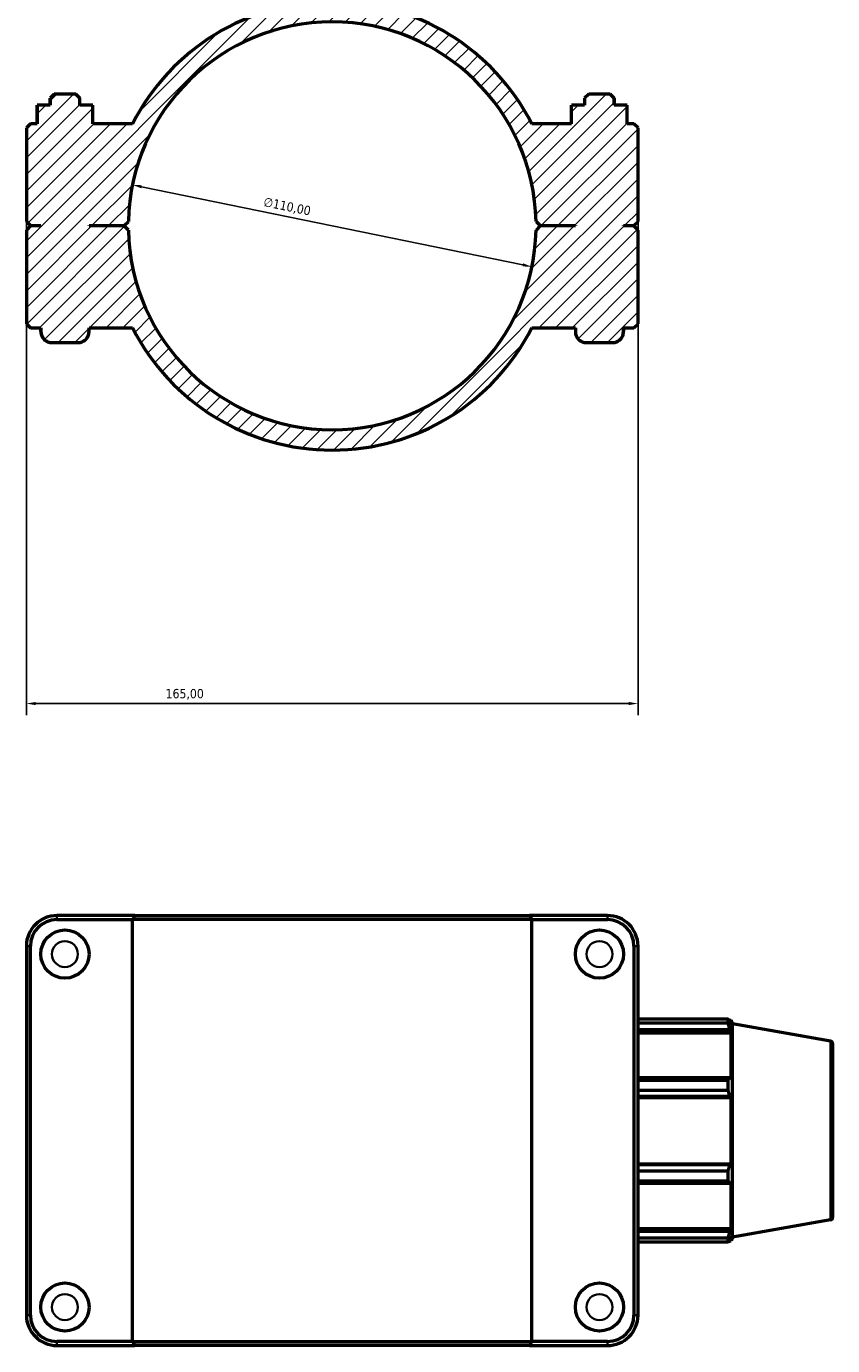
# Model space of a CAD drawing. Header units: millimetres. Extents: x 0 to 1025, y -26 to 1487.
# Tile 6 of 8: x 357 to 574, y 804 to 1160. Entities that reach past the tile are written whole.
import ezdxf

# ---------------------------------------------------------------- set-up
doc = ezdxf.new("R2010")
doc.units = ezdxf.units.MM
for name, color, linetype, lineweight in [('Dimension (ISO)', 7, 'Continuous', 25), ('Hatch (ISO)', 7, 'Continuous', 18), ('Visible (ISO)', 7, 'Continuous', 50), ('Visible Narrow (ISO)', 7, 'Continuous', 35)]:
    doc.layers.add(name, color=color, linetype=linetype, lineweight=lineweight)
doc.styles.add('Note Text (ISO)', font='tahoma.ttf')
doc.dimstyles.new('Default (ISO)', dxfattribs={"dimtxt": 2.5, "dimasz": 2.5, "dimexe": 3.175, "dimexo": 0, "dimgap": 0.762, "dimtad": 1, "dimrnd": 1e-08, "dimzin": 0, "dimtxsty": 'Note Text (ISO)', "dimcen": 0.09, "dimdle": 10, "dimclrd": 256, "dimclre": 256, "dimclrt": 256, "dimazin": 0, "dimtfac": 1.40208, "dimtmove": 0, "dimatfit": 3, "dimfxl": 1, "dimtolj": 1, "dimtzin": 0, "dimlwd": -1, "dimlwe": -1, "dimarcsym": 0})

# ---------------------------------------------------------------- blocks, each defined once
blk = doc.blocks.new('*D7')
at = {"layer": 'Defpoints', "color": 0, "transparency": 16777216}
for p in [(385.15, 1117.07), (492.91, 1094.99)]:
    blk.add_point(p, dxfattribs=at)
at = {"layer": 'Dimension (ISO)', "transparency": 16777216}
blk.add_line((490.46, 1095.49), (387.6, 1116.57), dxfattribs=at)
blk.add_arc((439.03, 1106.03), 55, 106.8833, 171.7258, dxfattribs=at)
for points in [[(387.68, 1116.98), (387.51, 1116.16), (385.15, 1117.07)], [(490.55, 1095.9), (490.38, 1095.08), (492.91, 1094.99)]]:
    blk.add_solid(points, dxfattribs=at)
at = {"layer": 'Dimension (ISO)', "color": 232, "true_color": 0xca0064, "transparency": 16777216, "insert": (420.83, 1113.82), "char_height": 2.5, "attachment_point": 1, "rotation": 348.4184, "style": 'Note Text (ISO)'}
blk.add_mtext('\\A1;∅110,00', dxfattribs=at)
blk = doc.blocks.new('*D13')
at = {"layer": 'Defpoints', "color": 0, "transparency": 16777216}
for p in [(356.53, 1107.18), (521.53, 1107.18), (356.53, 977.18)]:
    blk.add_point(p, dxfattribs=at)
at = {"layer": 'Dimension (ISO)', "transparency": 16777216}
for p, q in [((356.53, 1107.18), (356.53, 974.01)), ((521.53, 1107.18), (521.53, 974.01)), ((519.03, 977.18), (359.03, 977.18))]:
    blk.add_line(p, q, dxfattribs=at)
for points in [[(359.03, 977.6), (359.03, 976.76), (356.53, 977.18)], [(519.03, 977.6), (519.03, 976.76), (521.53, 977.18)]]:
    blk.add_solid(points, dxfattribs=at)
at = {"layer": 'Dimension (ISO)', "color": 232, "true_color": 0xca0064, "transparency": 16777216, "insert": (394.08, 981.11), "char_height": 2.5, "attachment_point": 1, "style": 'Note Text (ISO)'}
blk.add_mtext('\\A1;165,00', dxfattribs=at)

msp = doc.modelspace()

# ---------------------------------------------------------------- hatches: boundary and pattern name
at = {"layer": 'Hatch (ISO)'}
h = msp.add_hatch(dxfattribs=at)
h.set_pattern_fill('ANSI31', color=256, scale=25.4, style=0)
h.set_pattern_definition([(45, (0, 0), (-2.245064, 2.245064), [])])
edge = h.paths.add_edge_path()
edge.add_line((356.531, 1107.181), (357.631, 1106.081))
edge.add_line((357.631, 1106.081), (360.431, 1106.081))
edge.add_line((360.431, 1106.081), (360.431, 1105.981))
edge.add_line((360.431, 1105.981), (357.631, 1105.981))
edge.add_line((357.631, 1105.981), (356.531, 1104.881))
edge.add_line((356.531, 1104.881), (356.531, 1079.631))
edge.add_line((356.531, 1079.631), (357.631, 1078.531))
edge.add_line((357.631, 1078.531), (360.431, 1078.531))
edge.add_line((360.431, 1078.531), (360.431, 1077.531))
edge.add_spline(control_points=[(360.431, 1077.531), (360.431, 1077.161), (360.518, 1076.725), (360.801, 1076.041), (361.048, 1075.671), (361.572, 1075.148), (361.941, 1074.901), (362.625, 1074.618), (363.061, 1074.531), (363.431, 1074.531)], knot_values=[0, 0, 0, 0, 0.1110711, 0.1110711, 0.2221434, 0.2221434, 0.3332178, 0.3332178, 0.4442973, 0.4442973, 0.4442973, 0.4442973], degree=3, periodic=0)
edge.add_line((363.431, 1074.531), (370.431, 1074.531))
edge.add_spline(control_points=[(370.431, 1074.531), (370.801, 1074.531), (371.237, 1074.618), (371.921, 1074.901), (372.291, 1075.148), (372.814, 1075.671), (373.061, 1076.041), (373.344, 1076.725), (373.431, 1077.161), (373.431, 1077.531)], knot_values=[-0.4442973, -0.4442973, -0.4442973, -0.4442973, -0.3332178, -0.3332178, -0.2221434, -0.2221434, -0.1110711, -0.1110711, 0, 0, 0, 0], degree=3, periodic=0)
edge.add_line((373.431, 1077.531), (373.431, 1078.531))
edge.add_line((373.431, 1078.531), (385.142, 1078.531))
edge.add_ellipse((439.031, 1106.031), major_axis=(-53.889, -27.5), ratio=1, start_angle=0, end_angle=125.92862)
edge.add_line((492.92, 1078.531), (504.631, 1078.531))
edge.add_line((504.631, 1078.531), (504.631, 1077.531))
edge.add_spline(control_points=[(504.631, 1077.531), (504.631, 1077.161), (504.718, 1076.725), (505.001, 1076.041), (505.248, 1075.671), (505.772, 1075.148), (506.141, 1074.901), (506.825, 1074.618), (507.261, 1074.531), (507.631, 1074.531)], knot_values=[0, 0, 0, 0, 0.1110711, 0.1110711, 0.2221434, 0.2221434, 0.3332178, 0.3332178, 0.4442973, 0.4442973, 0.4442973, 0.4442973], degree=3, periodic=0)
edge.add_line((507.631, 1074.531), (514.631, 1074.531))
edge.add_spline(control_points=[(514.631, 1074.531), (515.001, 1074.531), (515.437, 1074.618), (516.121, 1074.901), (516.491, 1075.148), (517.014, 1075.671), (517.261, 1076.041), (517.544, 1076.725), (517.631, 1077.161), (517.631, 1077.531)], knot_values=[-0.4442973, -0.4442973, -0.4442973, -0.4442973, -0.3332178, -0.3332178, -0.2221434, -0.2221434, -0.1110711, -0.1110711, 0, 0, 0, 0], degree=3, periodic=0)
edge.add_line((517.631, 1077.531), (517.631, 1078.531))
edge.add_line((517.631, 1078.531), (520.431, 1078.531))
edge.add_line((520.431, 1078.531), (521.531, 1079.631))
edge.add_line((521.531, 1079.631), (521.531, 1104.881))
edge.add_line((521.531, 1104.881), (520.431, 1105.981))
edge.add_line((520.431, 1105.981), (517.631, 1105.981))
edge.add_line((517.631, 1105.981), (517.631, 1106.081))
edge.add_line((517.631, 1106.081), (520.431, 1106.081))
edge.add_line((520.431, 1106.081), (521.531, 1107.181))
edge.add_line((521.531, 1107.181), (521.531, 1132.431))
edge.add_line((521.531, 1132.431), (520.431, 1133.531))
edge.add_line((520.431, 1133.531), (518.591, 1133.531))
edge.add_line((518.591, 1133.531), (518.591, 1138.531))
edge.add_line((518.591, 1138.531), (515.131, 1138.531))
edge.add_line((515.131, 1138.531), (515.131, 1140.431))
edge.add_line((515.131, 1140.431), (514.031, 1141.531))
edge.add_line((514.031, 1141.531), (508.231, 1141.531))
edge.add_line((508.231, 1141.531), (507.131, 1140.431))
edge.add_line((507.131, 1140.431), (507.131, 1138.531))
edge.add_line((507.131, 1138.531), (503.626, 1138.531))
edge.add_line((503.626, 1138.531), (503.626, 1133.531))
edge.add_line((503.626, 1133.531), (492.92, 1133.531))
edge.add_ellipse((439.031, 1106.031), major_axis=(53.889, 27.5), ratio=1, start_angle=0, end_angle=125.92862)
edge.add_line((385.142, 1133.531), (374.437, 1133.531))
edge.add_line((374.437, 1133.531), (374.437, 1138.531))
edge.add_line((374.437, 1138.531), (370.931, 1138.531))
edge.add_line((370.931, 1138.531), (370.931, 1140.431))
edge.add_line((370.931, 1140.431), (369.831, 1141.531))
edge.add_line((369.831, 1141.531), (364.031, 1141.531))
edge.add_line((364.031, 1141.531), (362.931, 1140.431))
edge.add_line((362.931, 1140.431), (362.931, 1138.531))
edge.add_line((362.931, 1138.531), (359.472, 1138.531))
edge.add_line((359.472, 1138.531), (359.472, 1133.531))
edge.add_line((359.472, 1133.531), (357.631, 1133.531))
edge.add_line((357.631, 1133.531), (356.531, 1132.431))
edge.add_line((356.531, 1132.431), (356.531, 1107.181))
edge = h.paths.add_edge_path(flags=0)
edge.add_ellipse((439.031, 1106.031), major_axis=(-54.988, 1.15), ratio=1, start_angle=182.39604, end_angle=360)
edge.add_line((384.043, 1107.181), (382.931, 1106.081))
edge.add_line((382.931, 1106.081), (373.431, 1106.081))
edge.add_line((373.431, 1106.081), (373.431, 1105.981))
edge.add_line((373.431, 1105.981), (382.931, 1105.981))
edge.add_line((382.931, 1105.981), (384.043, 1104.881))
edge.add_ellipse((439.031, 1106.031), major_axis=(54.988, -1.15), ratio=1, start_angle=182.39604, end_angle=360)
edge.add_line((494.019, 1104.881), (495.131, 1105.981))
edge.add_line((495.131, 1105.981), (504.631, 1105.981))
edge.add_line((504.631, 1105.981), (504.631, 1106.081))
edge.add_line((504.631, 1106.081), (495.131, 1106.081))
edge.add_line((495.131, 1106.081), (494.019, 1107.181))

# ---------------------------------------------------------------- linework, layer by layer
at = {"layer": 'Visible (ISO)'}
for p, q in [((364.031, 1141.531), (362.931, 1140.431)), ((364.031, 1141.531), (362.931, 1140.431)), ((362.931, 1140.431), (362.931, 1138.531)), ((362.931, 1140.431), (362.931, 1140.431)), ((362.931, 1138.531), (362.931, 1140.431)), ((369.831, 1141.531), (364.031, 1141.531)), ((364.031, 1141.531), (364.031, 1141.531)), ((370.931, 1140.431), (369.831, 1141.531)), ((369.831, 1141.531), (369.831, 1141.531)), ((369.831, 1141.531), (370.931, 1140.431)), ((370.931, 1138.531), (370.931, 1140.431)), ((370.931, 1140.431), (370.931, 1140.431)), ((370.931, 1138.531), (370.931, 1140.431)), ((508.231, 1141.531), (507.131, 1140.431)), ((508.231, 1141.531), (507.131, 1140.431)), ((507.131, 1140.431), (507.131, 1138.531)), ((507.131, 1140.431), (507.131, 1140.431)), ((507.131, 1140.431), (507.131, 1138.531)), ((514.031, 1141.531), (508.231, 1141.531)), ((508.231, 1141.531), (508.231, 1141.531)), ((515.131, 1140.431), (514.031, 1141.531)), ((514.031, 1141.531), (514.031, 1141.531)), ((514.031, 1141.531), (515.131, 1140.431)), ((515.131, 1138.531), (515.131, 1140.431)), ((515.131, 1140.431), (515.131, 1140.431)), ((515.131, 1140.431), (515.131, 1138.531)), ((359.426, 1138.531), (359.472, 1138.531)), ((359.426, 1133.531), (359.426, 1138.531)), ((362.931, 1138.531), (359.472, 1138.531)), ((359.472, 1138.531), (359.472, 1133.531)), ((374.437, 1138.531), (370.931, 1138.531)), ((374.437, 1133.531), (374.437, 1138.531)), ((507.131, 1138.531), (503.626, 1138.531)), ((503.626, 1133.531), (503.626, 1138.531)), ((518.591, 1138.531), (515.131, 1138.531)), ((518.591, 1133.531), (518.591, 1138.531)), ((518.637, 1138.531), (518.591, 1138.531)), ((518.637, 1133.531), (518.637, 1138.531)), ((357.631, 1133.531), (356.531, 1132.431)), ((356.531, 1132.431), (356.531, 1107.181)), ((359.472, 1133.531), (357.631, 1133.531)), ((385.142, 1133.531), (374.437, 1133.531)), ((503.626, 1133.531), (492.92, 1133.531)), ((520.431, 1133.531), (518.591, 1133.531)), ((521.531, 1132.431), (520.431, 1133.531)), ((521.531, 1107.181), (521.531, 1132.431)), ((356.531, 1107.181), (357.631, 1106.081)), ((382.931, 1106.081), (384.043, 1107.181)), ((494.019, 1107.181), (495.131, 1106.081)), ((520.431, 1106.081), (521.531, 1107.181)), ((357.631, 1105.981), (356.531, 1104.881)), ((356.531, 1104.881), (356.531, 1079.631)), ((357.631, 1106.081), (360.431, 1106.081)), ((360.431, 1105.981), (357.631, 1105.981)), ((360.431, 1106.081), (360.431, 1105.981)), ((360.431, 1105.981), (360.431, 1106.081)), ((373.431, 1105.981), (373.431, 1106.081)), ((373.431, 1106.081), (382.931, 1106.081)), ((373.431, 1105.981), (373.431, 1106.081)), ((382.931, 1105.981), (373.431, 1105.981)), ((384.043, 1104.881), (382.931, 1105.981)), ((495.131, 1105.981), (494.019, 1104.881)), ((495.131, 1106.081), (504.631, 1106.081)), ((504.631, 1105.981), (495.131, 1105.981)), ((504.631, 1106.081), (504.631, 1105.981)), ((504.631, 1106.081), (504.631, 1105.981)), ((517.631, 1105.981), (517.631, 1106.081)), ((517.631, 1106.081), (520.431, 1106.081)), ((517.631, 1106.081), (517.631, 1105.981)), ((520.431, 1105.981), (517.631, 1105.981)), ((521.531, 1104.881), (520.431, 1105.981)), ((521.531, 1079.631), (521.531, 1104.881)), ((356.531, 1079.631), (357.631, 1078.531)), ((357.631, 1078.531), (360.431, 1078.531)), ((360.431, 1078.531), (360.431, 1077.531)), ((360.431, 1077.531), (360.431, 1078.531)), ((373.431, 1077.531), (373.431, 1078.531)), ((373.431, 1078.531), (385.142, 1078.531)), ((373.431, 1077.531), (373.431, 1078.531)), ((492.92, 1078.531), (504.631, 1078.531)), ((504.631, 1078.531), (504.631, 1077.531)), ((504.631, 1078.531), (504.631, 1077.531)), ((517.631, 1077.531), (517.631, 1078.531)), ((517.631, 1078.531), (520.431, 1078.531)), ((517.631, 1078.531), (517.631, 1077.531)), ((520.431, 1078.531), (521.531, 1079.631)), ((363.431, 1074.531), (370.431, 1074.531)), ((507.631, 1074.531), (514.631, 1074.531)), ((385.82, 920.001), (364.781, 920.001)), ((364.781, 918.901), (385.142, 918.901)), ((492.92, 918.901), (385.142, 918.901)), ((385.142, 805.101), (385.142, 918.901)), ((385.82, 920.001), (492.242, 920.001)), ((513.281, 920.001), (492.242, 920.001)), ((492.92, 918.901), (513.281, 918.901)), ((492.92, 805.101), (492.92, 918.901)), ((356.531, 911.751), (356.531, 812.251)), ((357.631, 812.251), (357.631, 911.751)), ((520.431, 911.751), (520.431, 812.251)), ((521.531, 812.251), (521.531, 911.751)), ((521.531, 892.11), (545.852, 892.11)), ((545.852, 890.953), (521.531, 890.953)), ((545.852, 890.953), (545.852, 892.11)), ((546.055, 891.761), (546.668, 891.761)), ((546.668, 890.383), (546.318, 891.299)), ((546.668, 890.383), (546.668, 891.761)), ((547.031, 890.762), (546.668, 891.761)), ((547.031, 833.24), (547.031, 890.762)), ((573.502, 886.094), (547.031, 890.762)), ((521.531, 889.25), (546.318, 889.25)), ((521.531, 888.398), (546.668, 888.398)), ((546.318, 889.25), (546.668, 888.398)), ((546.668, 875.742), (546.668, 888.398)), ((574.031, 885.464), (574.031, 838.538)), ((546.318, 876.186), (521.531, 876.186)), ((521.531, 875.63), (545.852, 875.63)), ((545.852, 872.836), (545.852, 875.63)), ((546.668, 875.742), (546.318, 876.186)), ((545.852, 872.836), (521.531, 872.836)), ((521.531, 871.238), (546.318, 871.238)), ((521.531, 870.95), (546.668, 870.95)), ((546.318, 871.238), (546.668, 870.95)), ((546.668, 853.052), (546.668, 870.95)), ((521.531, 853.052), (546.668, 853.052)), ((546.318, 852.763), (521.531, 852.763)), ((521.531, 851.165), (545.852, 851.165)), ((545.852, 848.372), (545.852, 851.165)), ((546.668, 853.052), (546.318, 852.763)), ((545.852, 848.372), (521.531, 848.372)), ((521.531, 847.816), (546.318, 847.816)), ((546.318, 847.816), (546.668, 848.259)), ((546.668, 835.603), (546.668, 848.259)), ((573.502, 837.908), (547.031, 833.24)), ((521.531, 835.603), (546.668, 835.603)), ((546.318, 834.752), (521.531, 834.752)), ((521.531, 833.048), (545.852, 833.048)), ((545.852, 831.891), (545.852, 833.048)), ((546.668, 835.603), (546.318, 834.752)), ((546.318, 832.703), (546.668, 833.618)), ((546.668, 832.241), (546.668, 833.618)), ((547.031, 833.24), (546.668, 832.241)), ((545.852, 831.891), (521.531, 831.891)), ((546.055, 832.241), (546.668, 832.241)), ((385.142, 805.101), (364.781, 805.101)), ((385.142, 805.101), (492.92, 805.101)), ((513.281, 805.101), (492.92, 805.101)), ((364.781, 804.001), (385.82, 804.001)), ((492.242, 804.001), (385.82, 804.001)), ((492.242, 804.001), (513.281, 804.001))]:
    msp.add_line(p, q, dxfattribs=at)
for centre in [(366.931, 909.601), (511.131, 909.601), (366.931, 814.401), (511.131, 814.401)]:
    msp.add_circle(centre, 6.5, dxfattribs=at)
for centre, radius, start, end in [((439.031, 1106.031), 60.5, 27.03569, 152.96431), ((439.031, 1106.031), 55, 1.19802, 178.80198), ((439.031, 1106.031), 55, 181.19802, 358.80198), ((439.031, 1106.031), 60.5, 207.03569, 332.96431), ((363.431, 1077.531), 3, 180, 270), ((370.431, 1077.531), 3, 270, 0), ((507.631, 1077.531), 3, 180, 270), ((514.631, 1077.531), 3, 270, 0), ((364.781, 911.751), 8.25, 90, 180), ((364.781, 911.751), 7.15, 90, 180), ((513.281, 911.751), 8.25, 0, 90), ((513.281, 911.751), 7.15, 0, 90), ((573.391, 885.464), 0.64, 0, 80), ((573.391, 838.538), 0.64, 280, 0), ((364.781, 812.251), 8.25, 180, 270), ((364.781, 812.251), 7.15, 180, 270), ((513.281, 812.251), 8.25, 270, 0), ((513.281, 812.251), 7.15, 270, 0)]:
    msp.add_arc(centre, radius, start, end, dxfattribs=at)
for points, knots in [([(360.431, 1077.531), (360.431, 1077.161), (360.518, 1076.725), (360.801, 1076.041), (361.048, 1075.671), (361.572, 1075.148), (361.941, 1074.901), (362.625, 1074.618), (363.061, 1074.531), (363.431, 1074.531)], [0, 0, 0, 0, 0.11107114, 0.11107114, 0.22214335, 0.22214335, 0.33321782, 0.33321782, 0.44429733, 0.44429733, 0.44429733, 0.44429733]), ([(370.431, 1074.531), (370.801, 1074.531), (371.237, 1074.618), (371.921, 1074.901), (372.291, 1075.148), (372.814, 1075.671), (373.061, 1076.041), (373.344, 1076.725), (373.431, 1077.161), (373.431, 1077.531)], [-0.44429733, -0.44429733, -0.44429733, -0.44429733, -0.33321782, -0.33321782, -0.22214335, -0.22214335, -0.11107114, -0.11107114, 0, 0, 0, 0]), ([(504.631, 1077.531), (504.631, 1077.161), (504.718, 1076.725), (505.001, 1076.041), (505.248, 1075.671), (505.772, 1075.148), (506.141, 1074.901), (506.825, 1074.618), (507.261, 1074.531), (507.631, 1074.531)], [0, 0, 0, 0, 0.11107114, 0.11107114, 0.22214335, 0.22214335, 0.33321782, 0.33321782, 0.44429733, 0.44429733, 0.44429733, 0.44429733]), ([(514.631, 1074.531), (515.001, 1074.531), (515.437, 1074.618), (516.121, 1074.901), (516.491, 1075.148), (517.014, 1075.671), (517.261, 1076.041), (517.544, 1076.725), (517.631, 1077.161), (517.631, 1077.531)], [-0.44429733, -0.44429733, -0.44429733, -0.44429733, -0.33321782, -0.33321782, -0.22214335, -0.22214335, -0.11107114, -0.11107114, 0, 0, 0, 0])]:
    msp.add_open_spline(points, degree=3, knots=knots, dxfattribs=at)
for points in [[(385.82, 920.001), (385.593, 919.635), (385.367, 919.268), (385.142, 918.901)], [(492.242, 920.001), (492.469, 919.635), (492.695, 919.268), (492.92, 918.901)], [(385.82, 804.001), (385.593, 804.367), (385.367, 804.734), (385.142, 805.101)], [(492.242, 804.001), (492.469, 804.367), (492.695, 804.734), (492.92, 805.101)]]:
    msp.add_open_spline(points, degree=3, dxfattribs=at)
for points, weights in [([(545.852, 892.11), (546.095, 891.696), (546.318, 891.299)], [1, 1.00110742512, 1.00139794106]), ([(546.318, 889.25), (546.095, 890.084), (545.852, 890.953)], [1.00139794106, 1.00110742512, 1]), ([(545.852, 875.63), (546.095, 875.913), (546.318, 876.186)], [1, 1.00110742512, 1.00139794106]), ([(546.318, 871.238), (546.095, 872.021), (545.852, 872.836)], [1.00139794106, 1.00110742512, 1]), ([(545.852, 851.165), (546.095, 851.981), (546.318, 852.763)], [1, 1.00110742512, 1.00139794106]), ([(546.318, 847.816), (546.095, 848.088), (545.852, 848.372)], [1.00139794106, 1.00110742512, 1]), ([(545.852, 833.048), (546.095, 833.917), (546.318, 834.752)], [1, 1.00110742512, 1.00139794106]), ([(546.318, 832.703), (546.095, 832.305), (545.852, 831.891)], [1.00139794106, 1.00110742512, 1])]:
    msp.add_rational_spline(points, weights, degree=2, dxfattribs=at)
at = {"layer": 'Visible Narrow (ISO)'}
for p, q in [((364.781, 918.956), (364.781, 919.946)), ((513.281, 918.956), (513.281, 919.946)), ((357.576, 911.751), (356.586, 911.751)), ((520.486, 911.751), (521.476, 911.751)), ((573.502, 838.204), (573.502, 885.797)), ((357.576, 812.251), (356.586, 812.251)), ((520.486, 812.251), (521.476, 812.251)), ((364.781, 805.046), (364.781, 804.056)), ((513.281, 805.046), (513.281, 804.056))]:
    msp.add_line(p, q, dxfattribs=at)
for centre in [(366.931, 909.601), (511.131, 909.601), (366.931, 814.401), (511.131, 814.401)]:
    msp.add_circle(centre, 3.5, dxfattribs=at)

# ---------------------------------------------------------------- dimensions: what is measured, and where the dimension line sits
at = {"layer": 'Dimension (ISO)'}
dim = msp.add_diameter_dim_2p(p1=(492.913, 1094.987), p2=(385.149, 1117.071), dimstyle='Default (ISO)', override={"dimdec": 2, "dimlfac": 0.999965, "dimtp": 0, "dimtm": 0, "dimtdec": 2, "dimatfit": 2}, dxfattribs=at)
dim.commit()
dim.dimension.update_dxf_attribs({"geometry": '*D7', "text_midpoint": (426.332, 1108.632), "dimtype": 163})
dim = msp.add_linear_dim(base=(356.531, 977.181), p1=(521.531, 1107.181), p2=(356.531, 1107.181), dimstyle='Default (ISO)', override={"dimdec": 2, "dimtp": 0, "dimtm": 0, "dimtdec": 2, "dimtofl": 0, "dimatfit": 1}, dxfattribs=at)
dim.commit()
dim.dimension.update_dxf_attribs({"geometry": '*D13', "text_midpoint": (399.031, 977.181), "dimtype": 160})

doc.saveas('drawing.dxf')
